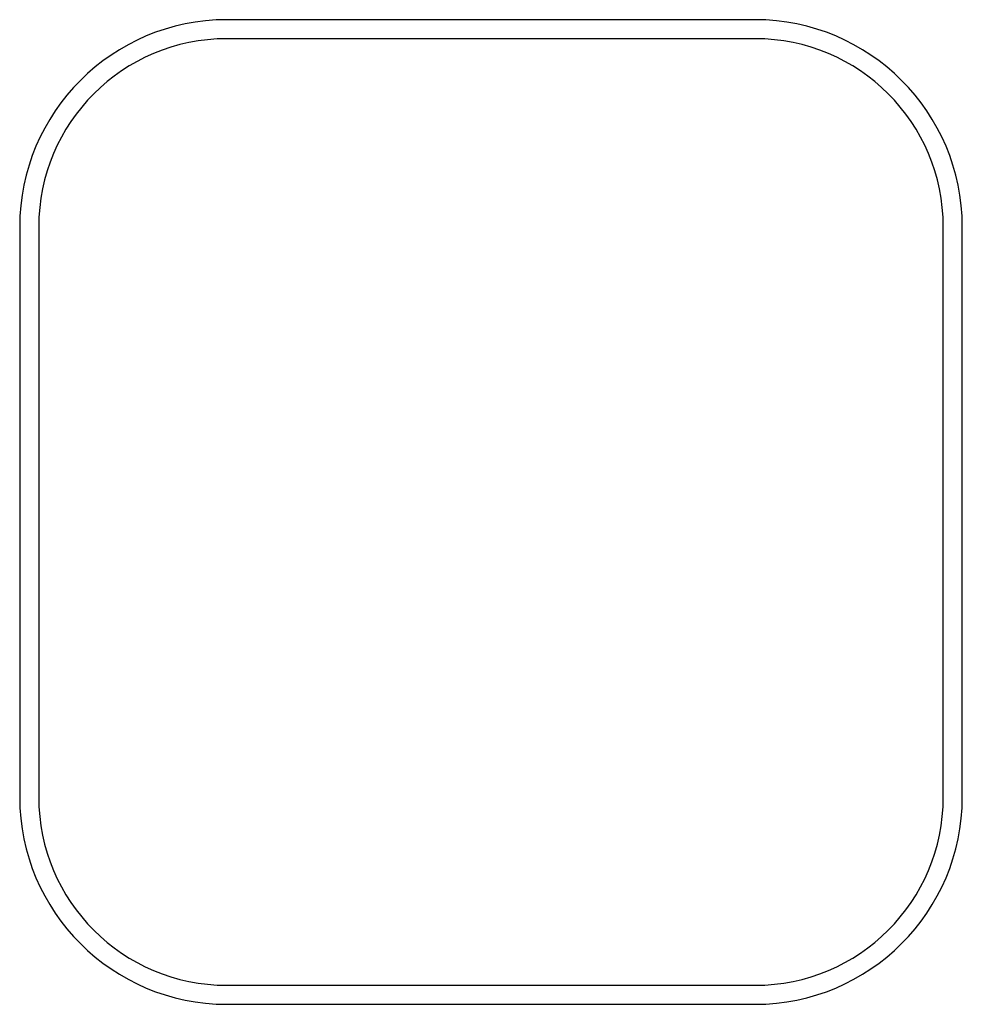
# Model space of a CAD drawing. Header units: millimetres. Extents: x -22.3 to 22.3, y -23.3 to 23.3.
import ezdxf

# ---------------------------------------------------------------- set-up
doc = ezdxf.new("R2010")
doc.units = ezdxf.units.MM
doc.layers.get('0').update_dxf_attribs({"linetype": 'CONTINUOUS'})

msp = doc.modelspace()

# ---------------------------------------------------------------- linework, layer by layer
for p, q in [((12.5, 23.3), (-12.5, 23.3)), ((12.5, 22.4), (-12.5, 22.4)), ((-22.3, 13.5), (-22.3, -13.5)), ((-21.4, 13.5), (-21.4, -13.5)), ((21.4, -13.5), (21.4, 13.5)), ((22.3, -13.5), (22.3, 13.5)), ((-12.5, -22.4), (12.5, -22.4)), ((-12.5, -23.3), (12.5, -23.3))]:
    msp.add_line(p, q)
for centre, radius, start, end in [((-12.5, 13.5), 9.8, 90, 180), ((12.5, 13.5), 9.8, 0, 90), ((-12.5, 13.5), 8.9, 90, 180), ((12.5, 13.5), 8.9, 0, 90), ((-12.5, -13.5), 9.8, 180, 270), ((-12.5, -13.5), 8.9, 180, 270), ((12.5, -13.5), 9.8, -90, 0), ((12.5, -13.5), 8.9, -90, 0)]:
    msp.add_arc(centre, radius, start, end)

doc.saveas('drawing.dxf')
